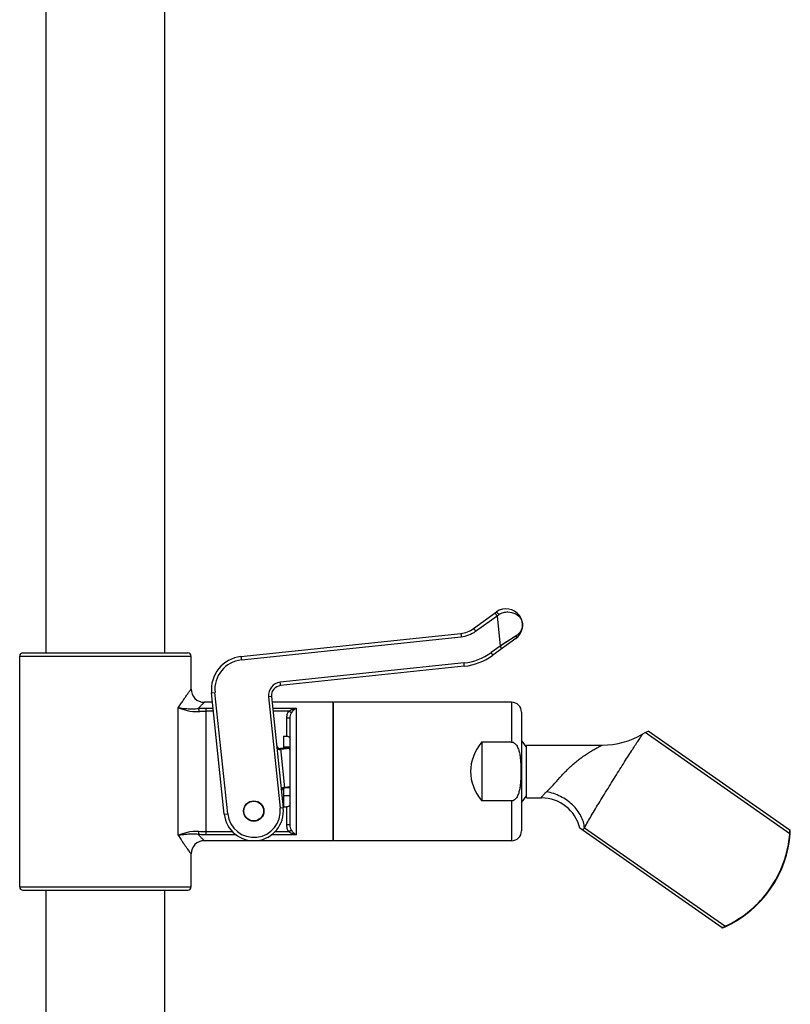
# Model space of a CAD drawing. Header units: millimetres. Extents: x 22 to 369, y -437 to 1899.
# Tile 8 of 9: x 253 to 369, y 1301 to 1451. Entities that reach past the tile are written whole.
import ezdxf

# ---------------------------------------------------------------- set-up
doc = ezdxf.new("R2010")
doc.units = ezdxf.units.MM
doc.header["$LTSCALE"] = 46.255
doc.layers.get('0').update_dxf_attribs({"linetype": 'CONTINUOUS'})
doc.layers.add('ACHSEN', color=7, linetype='CONTINUOUS')

msp = doc.modelspace()

# ---------------------------------------------------------------- linework, layer by layer
at = {"color": 7, "linetype": 'CONTINUOUS'}
for p, q in [((321.33, 1358.4), (324.81, 1360.93)), ((286.05, 1354.15), (319.4, 1357.66)), ((327.75, 1356.88), (324.27, 1354.35)), ((253.01, 1354.73), (278.01, 1354.73)), ((252.51, 1319.23), (252.51, 1354.23)), ((278.51, 1349.23), (278.51, 1354.23)), ((319.92, 1352.68), (292.05, 1349.75)), ((283.54, 1330.26), (281.6, 1348.66)), ((281.75, 1347.23), (280.51, 1347.23)), ((290.71, 1348.11), (292.49, 1331.2)), ((300.01, 1347.23), (290.8, 1347.23)), ((300.11, 1345.73), (300.01, 1345.73)), ((328.61, 1345.73), (328.61, 1327.73)), ((293.51, 1328.65), (293.51, 1344.81)), ((347.37, 1342.64), (347.83, 1342.85)), ((369.36, 1327.77), (347.83, 1342.85)), ((292.51, 1342.09), (292.51, 1340.25)), ((292.51, 1342.09), (293.01, 1342.09)), ((322.61, 1341.2), (322.61, 1332.26)), ((327.11, 1341.2), (322.61, 1341.2)), ((293.36, 1340.34), (292.04, 1340.2)), ((329.37, 1332.73), (329.37, 1340.73)), ((329.37, 1340.73), (340.84, 1340.73)), ((292.51, 1334.19), (292.51, 1331.37)), ((292.67, 1334.24), (293.51, 1334.32)), ((327.11, 1332.26), (322.61, 1332.26)), ((329.37, 1332.73), (331.63, 1332.73)), ((292.51, 1331.37), (293.01, 1331.37)), ((300.11, 1327.73), (300.01, 1327.73)), ((359.04, 1313.02), (337.46, 1328.13)), ((369.37, 1327.67), (369.36, 1327.77)), ((369.38, 1327.54), (369.37, 1327.67)), ((300.01, 1326.23), (280.51, 1326.23)), ((369.06, 1325.15), (369.26, 1326.27)), ((369.26, 1326.26), (369.37, 1327.28)), ((369.38, 1327.37), (369.38, 1327.42)), ((368.79, 1324.04), (369.07, 1325.16)), ((278.51, 1319.23), (278.51, 1324.23)), ((368.45, 1322.96), (368.8, 1324.05)), ((367.53, 1320.85), (368.03, 1321.9)), ((368.03, 1321.89), (368.45, 1322.97)), ((366.97, 1319.85), (367.54, 1320.86)), ((253.01, 1318.73), (278.01, 1318.73)), ((365.65, 1317.97), (366.35, 1318.89)), ((366.34, 1318.89), (366.98, 1319.86)), ((364.09, 1316.28), (364.91, 1317.1)), ((364.9, 1317.1), (365.66, 1317.97)), ((363.24, 1315.52), (364.1, 1316.29)), ((361.39, 1314.19), (362.34, 1314.83)), ((362.33, 1314.82), (363.24, 1315.53)), ((359.04, 1313.02), (359.14, 1313.05)), ((359.13, 1313.04), (359.26, 1313.08)), ((360.41, 1313.63), (360.41, 1313.63))]:
    msp.add_line(p, q, dxfattribs=at)
at = {"color": 9, "linetype": 'CONTINUOUS'}
for p, q in [((324.9, 1360.35), (325.17, 1360.53)), ((321.66, 1358), (324.9, 1360.35)), ((324.9, 1360.35), (325.38, 1355.76)), ((286.14, 1353.66), (319.48, 1357.16)), ((327.81, 1357.32), (325.38, 1355.76)), ((327.56, 1357.16), (327.29, 1356.99)), ((325.38, 1355.76), (324.01, 1354.76)), ((252.51, 1354.23), (278.51, 1354.23)), ((319.9, 1353.19), (292.03, 1350.26)), ((281.6, 1348.66), (282.13, 1348.71)), ((284.07, 1330.31), (282.13, 1348.71)), ((290.71, 1348.11), (290.25, 1348.06)), ((290.25, 1348.06), (292.02, 1331.15)), ((327.11, 1347.23), (327.11, 1341.2)), ((276.55, 1327.06), (276.55, 1346.4)), ((280.8, 1327.11), (280.8, 1346.35)), ((280.8, 1346.35), (281.84, 1346.35)), ((281.89, 1345.89), (280.8, 1345.89)), ((290.89, 1346.35), (294.51, 1346.35)), ((293.34, 1345.89), (290.94, 1345.89)), ((293.73, 1345.62), (293.34, 1345.89)), ((294.51, 1327.11), (294.51, 1346.35)), ((293.01, 1342.09), (293.01, 1344.81)), ((293.51, 1344.81), (293.01, 1344.81)), ((369.3, 1327.29), (347.37, 1342.64)), ((292.04, 1340.2), (292.67, 1334.24)), ((293.42, 1340.24), (292.06, 1340.09)), ((292.66, 1334.35), (293.51, 1334.44)), ((327.11, 1332.26), (327.11, 1326.23)), ((292.49, 1331.2), (292.02, 1331.15)), ((293.01, 1328.65), (293.01, 1331.37)), ((283.54, 1330.26), (284.07, 1330.31)), ((284.82, 1327.56), (280.8, 1327.56)), ((293.34, 1327.56), (291.21, 1327.56)), ((293.51, 1328.65), (293.01, 1328.65)), ((293.73, 1327.84), (293.34, 1327.56)), ((359.46, 1313.25), (338.17, 1328.16)), ((276.99, 1326.41), (276.95, 1326.46)), ((277.04, 1326.33), (276.99, 1326.41)), ((285.35, 1327.11), (280.8, 1327.11)), ((294.51, 1327.11), (290.67, 1327.11)), ((369.3, 1327.29), (369.37, 1327.28)), ((252.51, 1319.23), (278.51, 1319.23)), ((359.46, 1313.25), (359.5, 1313.18))]:
    msp.add_line(p, q, dxfattribs=at)
msp.add_lwpolyline([(326.68, 1356.6), (326.36, 1356.39), (326.04, 1356.18), (325.71, 1355.97), (325.38, 1355.76)], dxfattribs=at)
at = {"color": 7, "linetype": 'CONTINUOUS'}
for points in [[(369.37, 1327.28), (369.38, 1327.41), (369.38, 1327.55)], [(359.5, 1313.18), (360.41, 1313.63), (361.4, 1314.2)], [(359.25, 1313.08), (359.37, 1313.12), (359.48, 1313.17), (359.5, 1313.18)]]:
    msp.add_lwpolyline(points, dxfattribs=at)
msp.add_circle((288.01, 1330.73), 1.55, dxfattribs=at)
for centre, radius, start, end in [((326.28, 1358.9), 2.5, 306.0006, 126), ((318.98, 1361.64), 4, 275.9966, 306), ((253.01, 1354.23), 0.5, 90, 180), ((278.01, 1354.23), 0.5, 0, 90), ((286.58, 1349.18), 5, 95.9982, 186.0015), ((318.98, 1361.64), 9, 275.9988, 306.0011), ((280.51, 1349.23), 2, 179.9999, 270.0001), ((292.2, 1348.26), 1.5, 95.9943, 186), ((327.11, 1345.73), 1.5, 0, 90), ((340.84, 1352.73), 12, 270, 300.8532), ((291.99, 1340.7), 0.5, 186, 276), ((287.38, 1336.7), 7, 28.8579, 31.3769), ((292.72, 1333.74), 0.5, 96, 186), ((331.63, 1326.73), 6, 13.5128, 90), ((288.01, 1330.73), 4.5, 186, 6), ((327.11, 1327.73), 1.5, 270, 360), ((280.51, 1324.23), 2, 90, 180), ((253.01, 1319.23), 0.5, 180, 270), ((278.01, 1319.23), 0.5, 270, 360)]:
    msp.add_arc(centre, radius, start, end, dxfattribs=at)
at = {"color": 9, "linetype": 'CONTINUOUS'}
for centre, radius, start, end in [((319.01, 1361.64), 4.5, 275.9979, 306.0021), ((319.01, 1361.64), 8.5, 276, 306), ((286.61, 1349.18), 4.5, 96.0004, 185.9996), ((292.24, 1348.27), 2, 96.0005, 185.9995), ((288.05, 1330.73), 4, 186, 6), ((330, 1362.23), 63.98, 213.3546, 213.9918)]:
    msp.add_arc(centre, radius, start, end, dxfattribs=at)
at = {"color": 7, "linetype": 'CONTINUOUS'}
msp.add_ellipse((339.07, 1336.73), major_axis=(18.19, 0), ratio=0.57735, start_param=2.701617, end_param=3.581569, dxfattribs=at)
at = {"color": 9, "linetype": 'CONTINUOUS'}
for points, knots in [([(324.57, 1360.75), (324.57, 1360.75), (324.59, 1360.74), (324.6, 1360.72), (324.64, 1360.69), (324.68, 1360.64), (324.73, 1360.58), (324.8, 1360.48), (324.86, 1360.4), (324.9, 1360.35)], [0, 0, 0, 0, 0.022518, 0.080684, 0.173859, 0.298629, 0.449982, 0.621989, 1, 1, 1, 1]), ([(324.81, 1360.93), (324.81, 1360.93), (324.83, 1360.92), (324.86, 1360.9), (324.89, 1360.87), (324.96, 1360.8), (325.06, 1360.68), (325.13, 1360.58), (325.17, 1360.53)], [0, 0, 0, 0, 0.030083, 0.091096, 0.185375, 0.310097, 0.630107, 1, 1, 1, 1]), ([(325.17, 1360.53), (325.38, 1360.66), (325.84, 1360.87), (326.73, 1360.98), (327.71, 1360.75), (328.39, 1360.15), (328.68, 1359.6), (328.75, 1359.31), (328.76, 1359.16)], [0, 0, 0, 0, 0.167286, 0.32371, 0.589405, 0.806241, 0.904648, 1, 1, 1, 1]), ([(328.76, 1359.16), (328.78, 1359), (328.77, 1358.66), (328.6, 1358.16), (328.28, 1357.69), (327.98, 1357.43), (327.81, 1357.32)], [0, 0, 0, 0, 0.226247, 0.461865, 0.716477, 1, 1, 1, 1]), ([(319.4, 1357.66), (319.4, 1357.66), (319.41, 1357.64), (319.42, 1357.62), (319.43, 1357.57), (319.44, 1357.51), (319.45, 1357.44), (319.47, 1357.32), (319.48, 1357.23), (319.48, 1357.16)], [0, 0, 0, 0, 0.023403, 0.081313, 0.173899, 0.297709, 0.448305, 0.620104, 1, 1, 1, 1]), ([(321.33, 1358.4), (321.33, 1358.4), (321.35, 1358.39), (321.37, 1358.37), (321.4, 1358.33), (321.44, 1358.29), (321.49, 1358.22), (321.56, 1358.13), (321.62, 1358.05), (321.66, 1358)], [0, 0, 0, 0, 0.022518, 0.080684, 0.173859, 0.298629, 0.449982, 0.621989, 1, 1, 1, 1]), ([(327.75, 1356.88), (327.77, 1356.9), (327.82, 1356.96), (327.85, 1357.07), (327.85, 1357.19), (327.82, 1357.28), (327.81, 1357.32)], [0, 0, 0, 0, 0.211312, 0.443913, 0.707754, 1, 1, 1, 1]), ([(324.27, 1354.35), (324.27, 1354.36), (324.27, 1354.37), (324.26, 1354.39), (324.23, 1354.43), (324.2, 1354.48), (324.16, 1354.54), (324.1, 1354.64), (324.05, 1354.71), (324.01, 1354.76)], [0, 0, 0, 0, 0.022379, 0.079568, 0.171434, 0.294633, 0.444915, 0.616941, 1, 1, 1, 1]), ([(325.64, 1355.35), (325.64, 1355.35), (325.63, 1355.37), (325.62, 1355.39), (325.6, 1355.43), (325.57, 1355.48), (325.53, 1355.54), (325.47, 1355.63), (325.42, 1355.71), (325.38, 1355.76)], [0, 0, 0, 0, 0.022379, 0.079568, 0.171434, 0.294633, 0.444915, 0.616941, 1, 1, 1, 1]), ([(286.05, 1354.15), (286.06, 1354.15), (286.06, 1354.14), (286.07, 1354.11), (286.08, 1354.06), (286.09, 1354.01), (286.11, 1353.93), (286.12, 1353.81), (286.13, 1353.72), (286.14, 1353.66)], [0, 0, 0, 0, 0.023403, 0.081313, 0.173899, 0.297709, 0.448305, 0.620104, 1, 1, 1, 1]), ([(319.92, 1352.68), (319.92, 1352.68), (319.93, 1352.7), (319.93, 1352.73), (319.93, 1352.78), (319.93, 1352.84), (319.93, 1352.91), (319.92, 1353.03), (319.91, 1353.12), (319.9, 1353.19)], [0, 0, 0, 0, 0.023403, 0.081313, 0.173899, 0.297709, 0.448305, 0.620104, 1, 1, 1, 1]), ([(292.05, 1349.75), (292.05, 1349.76), (292.05, 1349.77), (292.06, 1349.8), (292.06, 1349.85), (292.05, 1349.91), (292.05, 1349.98), (292.04, 1350.1), (292.03, 1350.19), (292.03, 1350.26)], [0, 0, 0, 0, 0.023403, 0.081313, 0.173899, 0.297709, 0.448305, 0.620104, 1, 1, 1, 1]), ([(276.55, 1346.4), (276.68, 1346.6), (276.94, 1346.98), (277.31, 1347.52), (277.64, 1348), (277.89, 1348.36), (278.07, 1348.61), (278.18, 1348.77), (278.28, 1348.9), (278.36, 1349.02), (278.41, 1349.09), (278.45, 1349.15), (278.47, 1349.17), (278.49, 1349.2), (278.5, 1349.21), (278.51, 1349.22), (278.51, 1349.23), (278.51, 1349.23)], [0, 0, 0, 0, 0.20781, 0.398721, 0.569568, 0.716937, 0.780654, 0.837091, 0.885795, 0.926319, 0.958289, 0.970963, 0.981376, 0.989501, 0.995323, 0.998828, 1, 1, 1, 1]), ([(280.51, 1347.23), (280.51, 1347.23), (280.51, 1347.22), (280.49, 1347.21), (280.47, 1347.19), (280.45, 1347.16), (280.41, 1347.13), (280.35, 1347.07), (280.26, 1346.97), (280.13, 1346.84), (279.97, 1346.68), (279.79, 1346.49), (279.66, 1346.36), (279.59, 1346.29)], [0, 0, 0, 0, 0.004226, 0.016855, 0.037826, 0.067076, 0.104506, 0.149951, 0.264182, 0.408227, 0.580225, 0.778199, 1, 1, 1, 1]), ([(276.55, 1346.4), (276.75, 1346.38), (277.19, 1346.32), (277.9, 1346.25), (278.71, 1346.21), (279.29, 1346.24), (279.59, 1346.29)], [0, 0, 0, 0, 0.196726, 0.432206, 0.701279, 1, 1, 1, 1]), ([(276.55, 1346.4), (276.99, 1346.24), (278.01, 1345.89), (279.1, 1345.77), (279.7, 1345.83)], [0, 0, 0, 0, 0.435301, 1, 1, 1, 1]), ([(279.59, 1346.29), (279.69, 1346.3), (280.09, 1346.34), (280.5, 1346.35), (280.8, 1346.35)], [0, 0, 0, 0, 0.247106, 1, 1, 1, 1]), ([(279.59, 1346.29), (279.61, 1346.27), (279.63, 1346.21), (279.67, 1346.05), (279.69, 1345.93), (279.7, 1345.83)], [0, 0, 0, 0, 0.177082, 0.414967, 1, 1, 1, 1]), ([(279.7, 1345.83), (279.79, 1345.84), (280.16, 1345.88), (280.52, 1345.89), (280.8, 1345.89)], [0, 0, 0, 0, 0.247378, 1, 1, 1, 1]), ([(293.01, 1344.81), (293.01, 1345), (293.06, 1345.38), (293.23, 1345.74), (293.34, 1345.89)], [0, 0, 0, 0, 0.500208, 1, 1, 1, 1]), ([(293.34, 1345.89), (293.43, 1345.96), (293.62, 1346.07), (294, 1346.23), (294.31, 1346.32), (294.51, 1346.35)], [0, 0, 0, 0, 0.257125, 0.509756, 1, 1, 1, 1]), ([(293.51, 1344.81), (293.51, 1344.95), (293.54, 1345.23), (293.66, 1345.5), (293.73, 1345.62)], [0, 0, 0, 0, 0.499229, 1, 1, 1, 1]), ([(293.73, 1345.62), (293.84, 1345.78), (294.07, 1346.06), (294.36, 1346.28), (294.51, 1346.35)], [0, 0, 0, 0, 0.544343, 1, 1, 1, 1]), ([(338.17, 1328.16), (338.49, 1328.78), (339.25, 1330.12), (340.28, 1331.82), (341.2, 1333.3), (341.92, 1334.47), (342.64, 1335.64), (343.36, 1336.78), (344.05, 1337.89), (344.71, 1338.93), (345.23, 1339.74), (345.62, 1340.34), (345.88, 1340.74), (346.12, 1341.11), (346.34, 1341.44), (346.53, 1341.73), (346.67, 1341.94), (346.77, 1342.08), (346.83, 1342.17), (346.88, 1342.25), (346.92, 1342.31), (346.95, 1342.35), (346.97, 1342.38), (346.98, 1342.4), (346.99, 1342.41), (346.99, 1342.42), (346.99, 1342.42), (347, 1342.43), (347, 1342.43)], [0, 0, 0, 0, 0.125863, 0.274873, 0.355107, 0.437225, 0.519672, 0.600861, 0.679192, 0.753055, 0.820779, 0.851782, 0.88056, 0.906857, 0.93041, 0.950949, 0.968207, 0.975527, 0.981935, 0.987404, 0.991913, 0.995439, 0.99683, 0.99797, 0.998857, 0.999492, 0.999873, 1, 1, 1, 1]), ([(291.53, 1340.26), (291.54, 1340.19), (291.66, 1340.13), (291.78, 1340.1), (291.9, 1340.08), (291.99, 1340.09), (292.06, 1340.09)], [0, 0, 0, 0, 0.372677, 0.512572, 0.666694, 1, 1, 1, 1]), ([(332.42, 1333.66), (332.77, 1333.97), (333.44, 1334.69), (334.44, 1335.84), (335.36, 1336.81), (336.14, 1337.56), (336.75, 1338.09), (337.36, 1338.58), (337.98, 1339.03), (338.5, 1339.38), (338.91, 1339.65), (339.2, 1339.83), (339.49, 1340), (339.77, 1340.16), (340.04, 1340.31), (340.25, 1340.42), (340.4, 1340.5), (340.51, 1340.56), (340.6, 1340.61), (340.68, 1340.65), (340.74, 1340.68), (340.78, 1340.7), (340.8, 1340.71), (340.82, 1340.72), (340.83, 1340.72), (340.84, 1340.73), (340.84, 1340.73), (340.84, 1340.73)], [0, 0, 0, 0, 0.125604, 0.266475, 0.413561, 0.487024, 0.559565, 0.63074, 0.700152, 0.767317, 0.799841, 0.831487, 0.862067, 0.891316, 0.918851, 0.944106, 0.955629, 0.966238, 0.975765, 0.984016, 0.990774, 0.993523, 0.995816, 0.997629, 0.99894, 0.999734, 1, 1, 1, 1]), ([(292.19, 1334.07), (292.18, 1334.14), (292.28, 1334.23), (292.39, 1334.28), (292.5, 1334.32), (292.6, 1334.34), (292.66, 1334.35)], [0, 0, 0, 0, 0.372677, 0.512572, 0.666694, 1, 1, 1, 1]), ([(331.63, 1332.73), (331.63, 1332.73), (331.63, 1332.73), (331.63, 1332.73), (331.63, 1332.74), (331.64, 1332.75), (331.65, 1332.77), (331.67, 1332.8), (331.69, 1332.84), (331.72, 1332.88), (331.75, 1332.94), (331.81, 1333.02), (331.91, 1333.14), (332.05, 1333.31), (332.22, 1333.48), (332.35, 1333.6), (332.42, 1333.66)], [0, 0, 0, 0, 0.00112, 0.004216, 0.009285, 0.016324, 0.036307, 0.064176, 0.099968, 0.143736, 0.195528, 0.255362, 0.398915, 0.573063, 0.77485, 1, 1, 1, 1]), ([(338.17, 1328.16), (338.14, 1328.47), (338.02, 1329.1), (337.65, 1330.01), (337.09, 1330.88), (336.12, 1331.96), (334.58, 1333.03), (333.15, 1333.53), (332.42, 1333.66)], [0, 0, 0, 0, 0.109675, 0.225105, 0.34642, 0.472974, 0.735673, 1, 1, 1, 1]), ([(279.7, 1327.62), (279.1, 1327.69), (278.01, 1327.57), (276.99, 1327.22), (276.55, 1327.06)], [0, 0, 0, 0, 0.564699, 1, 1, 1, 1]), ([(279.59, 1327.17), (279.61, 1327.19), (279.63, 1327.25), (279.67, 1327.4), (279.69, 1327.53), (279.7, 1327.62)], [0, 0, 0, 0, 0.177078, 0.414962, 1, 1, 1, 1]), ([(280.8, 1327.56), (280.71, 1327.56), (280.34, 1327.57), (279.98, 1327.59), (279.7, 1327.62)], [0, 0, 0, 0, 0.251955, 1, 1, 1, 1]), ([(293.34, 1327.56), (293.23, 1327.72), (293.06, 1328.07), (293.01, 1328.46), (293.01, 1328.65)], [0, 0, 0, 0, 0.499789, 1, 1, 1, 1]), ([(294.51, 1327.11), (294.31, 1327.14), (294, 1327.22), (293.62, 1327.39), (293.43, 1327.5), (293.34, 1327.56)], [0, 0, 0, 0, 0.490244, 0.742875, 1, 1, 1, 1]), ([(293.73, 1327.84), (293.66, 1327.96), (293.54, 1328.23), (293.51, 1328.51), (293.51, 1328.65)], [0, 0, 0, 0, 0.500769, 1, 1, 1, 1]), ([(294.51, 1327.11), (294.36, 1327.18), (294.07, 1327.39), (293.84, 1327.67), (293.73, 1327.84)], [0, 0, 0, 0, 0.455657, 1, 1, 1, 1]), ([(337.78, 1327.9), (337.81, 1327.92), (337.94, 1328), (338.06, 1328.09), (338.17, 1328.16)], [0, 0, 0, 0, 0.192813, 1, 1, 1, 1]), ([(279.59, 1327.17), (279.29, 1327.22), (278.71, 1327.25), (277.9, 1327.21), (277.19, 1327.13), (276.75, 1327.08), (276.55, 1327.06)], [0, 0, 0, 0, 0.298721, 0.567794, 0.803275, 1, 1, 1, 1]), ([(278.51, 1324.23), (278.51, 1324.23), (278.51, 1324.23), (278.5, 1324.24), (278.5, 1324.25), (278.48, 1324.27), (278.47, 1324.29), (278.44, 1324.33), (278.4, 1324.38), (278.34, 1324.46), (278.27, 1324.56), (278.19, 1324.68), (278.06, 1324.86), (277.87, 1325.13), (277.62, 1325.48), (277.34, 1325.89), (277.14, 1326.18), (277.04, 1326.33)], [0, 0, 0, 0, 0.001127, 0.004495, 0.01009, 0.017898, 0.027903, 0.040092, 0.070948, 0.110222, 0.157608, 0.212802, 0.275465, 0.421648, 0.593069, 0.786796, 1, 1, 1, 1]), ([(280.8, 1327.11), (280.7, 1327.11), (280.3, 1327.11), (279.89, 1327.14), (279.59, 1327.17)], [0, 0, 0, 0, 0.252145, 1, 1, 1, 1]), ([(279.59, 1327.17), (279.66, 1327.1), (279.79, 1326.97), (279.97, 1326.78), (280.13, 1326.62), (280.26, 1326.49), (280.35, 1326.39), (280.41, 1326.33), (280.45, 1326.29), (280.47, 1326.27), (280.49, 1326.25), (280.51, 1326.24), (280.51, 1326.23), (280.51, 1326.23)], [0, 0, 0, 0, 0.221801, 0.419774, 0.591772, 0.735818, 0.850049, 0.895494, 0.932924, 0.962174, 0.983145, 0.995774, 1, 1, 1, 1]), ([(359.46, 1313.25), (360.82, 1313.87), (363.39, 1315.48), (366.45, 1318.82), (368.54, 1322.84), (369.18, 1325.8), (369.3, 1327.29)], [0, 0, 0, 0, 0.249991, 0.5, 0.750009, 1, 1, 1, 1])]:
    msp.add_open_spline(points, degree=3, knots=knots, dxfattribs=at)
at = {"color": 7, "linetype": 'CONTINUOUS'}
for points, knots in [([(293.01, 1342.09), (293.09, 1342.09), (293.23, 1342.06), (293.4, 1341.95), (293.49, 1341.8), (293.51, 1341.68), (293.51, 1341.63)], [0, 0, 0, 0, 0.29761, 0.555421, 0.781957, 1, 1, 1, 1]), ([(327.11, 1341.2), (327.16, 1341.2), (327.27, 1341.19), (327.47, 1341.11), (327.68, 1340.95), (327.87, 1340.71), (328.02, 1340.43), (328.14, 1340.14), (328.27, 1339.74), (328.37, 1339.23), (328.45, 1338.61), (328.5, 1337.98), (328.52, 1337.36), (328.53, 1336.94), (328.53, 1336.73)], [0, 0, 0, 0, 0.031284, 0.062586, 0.12498, 0.187458, 0.249956, 0.312459, 0.374966, 0.499942, 0.624946, 0.749961, 0.87498, 1, 1, 1, 1]), ([(328.53, 1336.73), (328.53, 1336.52), (328.52, 1336.1), (328.5, 1335.48), (328.45, 1334.85), (328.37, 1334.23), (328.27, 1333.72), (328.14, 1333.32), (328.02, 1333.03), (327.87, 1332.75), (327.68, 1332.5), (327.47, 1332.34), (327.27, 1332.27), (327.16, 1332.26), (327.11, 1332.26)], [0, 0, 0, 0, 0.125008, 0.250015, 0.375019, 0.500017, 0.624998, 0.68751, 0.75002, 0.812523, 0.875005, 0.93741, 0.968717, 1, 1, 1, 1]), ([(293.51, 1331.83), (293.51, 1331.77), (293.49, 1331.66), (293.4, 1331.51), (293.23, 1331.39), (293.09, 1331.37), (293.01, 1331.37)], [0, 0, 0, 0, 0.218043, 0.444578, 0.702387, 1, 1, 1, 1])]:
    msp.add_open_spline(points, degree=3, knots=knots, dxfattribs=at)
at = {"color": 9, "linetype": 'CONTINUOUS'}
for points in [[(369.3, 1327.29), (369.31, 1327.46), (369.31, 1327.64), (369.29, 1327.81)], [(358.97, 1313.07), (359.14, 1313.11), (359.31, 1313.17), (359.46, 1313.25)]]:
    msp.add_open_spline(points, degree=3, dxfattribs=at)
at = {"layer": 'ACHSEN', "color": 7, "linetype": 'CONTINUOUS'}
for p, q in [((256.51, 1354.73), (256.51, 1855.73)), ((274.51, 1354.73), (274.51, 1855.73)), ((300.01, 1347.23), (300.01, 1326.23)), ((300.11, 1326.23), (300.11, 1347.23)), ((327.11, 1347.23), (300.11, 1347.23)), ((347, 1342.43), (347.37, 1342.64)), ((293.51, 1340.43), (292.51, 1340.43)), ((293.51, 1333.03), (292.51, 1333.03)), ((327.11, 1326.23), (300.11, 1326.23)), ((256.51, 781.73), (256.51, 1318.73)), ((274.51, 781.73), (274.51, 1318.73))]:
    msp.add_line(p, q, dxfattribs=at)
msp.add_circle((288.01, 1330.73), 1.5, dxfattribs=at)
for start, end in [(28.6854, 39.0644), (320.9356, 331.3146)]:
    msp.add_arc((322.79, 1336.73), 7.5, start, end, dxfattribs=at)

doc.saveas('drawing.dxf')
